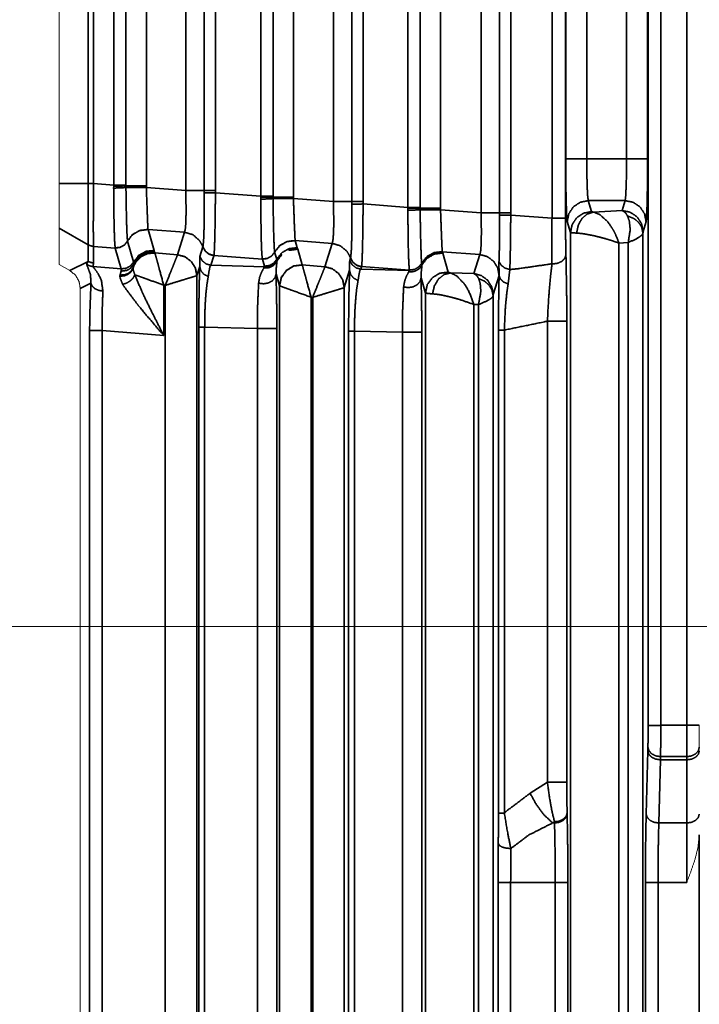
# Model space of a CAD drawing. Header units: millimetres. Extents: x 4 to 836, y 5 to 589.
# Tile 94 of 145: x 637 to 653, y 299 to 322. Entities that reach past the tile are written whole.
import ezdxf

# ---------------------------------------------------------------- set-up
doc = ezdxf.new("R2010")
doc.units = ezdxf.units.MM
doc.layers.add('1', color=7, linetype='Continuous', true_color=0xffffff)
doc.styles.add('ideas_simplex', font='simplex.shx')
doc.dimstyles.get("Standard").update_dxf_attribs({"dimtxt": 0.18, "dimasz": 0.18, "dimexe": 0.18, "dimexo": 0.0625, "dimgap": 0.09, "dimtad": 0, "dimtih": 1, "dimtoh": 1, "dimdec": 4, "dimzin": 0, "dimdsep": 46, "dimtxsty": 'Standard', "dimcen": 0.09, "dimadec": 0, "dimazin": 0, "dimtfac": 1, "dimtdec": 4, "dimtofl": 0, "dimtmove": 0, "dimatfit": 3, "dimfxl": 1, "dimtolj": 1, "dimtzin": 0, "dimarcsym": 0})

# ---------------------------------------------------------------- blocks, each defined once
blk = doc.blocks.new('_U5')
at = {"layer": '1', "color": 87, "lineweight": 25}
for p, q in [((663.6225, 395.000191), (662.1225, 395.000191)), ((662.1225, 395.000191), (662.1225, 389.375191)), ((676.3275, 395.000191), (674.8275, 395.000191)), ((676.3275, 389.375191), (676.3275, 395.000191)), ((662.1225, 389.375191), (663.6225, 389.375191)), ((674.8275, 389.375191), (676.3275, 389.375191))]:
    blk.add_line(p, q, dxfattribs=at)
at = {"layer": '1', "color": 152, "lineweight": 13}
for p, q in [((637.725, 328.892921), (637.725, 389.875191)), ((700.725, 310.5), (700.725, 389.875191))]:
    blk.add_line(p, q, dxfattribs=at)
at = {"layer": '1', "color": 27, "lineweight": 13}
blk.add_line((700.725, 387.875191), (637.725, 387.875191), dxfattribs=at)
at = {"layer": '1', "color": 27, "lineweight": 18}
for points in [[(637.725, 387.875191), (640.724998, 388.404172), (640.725002, 387.34621)], [(700.725, 387.875191), (697.725002, 387.34621), (697.724998, 388.404172)]]:
    blk.add_solid(points, dxfattribs=at)
at = {"layer": '1', "color": 87, "linetype": 'Continuous', "lineweight": 25, "char_height": 3, "attachment_point": 7, "line_spacing_factor": 1.204819, "style": 'ideas_simplex'}
for s, insert in [('\\W1.0642;63', (666.564, 397.135191)), ('\\W1.2097;2.48', (663.594, 389.822691))]:
    blk.add_mtext(s, dxfattribs=dict(at, insert=insert))
blk = doc.blocks.new('_U9')
at = {"layer": '1', "color": 152, "lineweight": 13}
for p, q in [((698.225, 308), (616.908898, 308)), ((670.749078, 246.499924), (616.908898, 246.499924))]:
    blk.add_line(p, q, dxfattribs=at)
at = {"layer": '1', "color": 27, "lineweight": 13}
blk.add_line((618.908898, 308), (618.908898, 246.499924), dxfattribs=at)
at = {"layer": '1', "color": 87, "lineweight": 25}
for p, q in [((617.408898, 284.352462), (611.783898, 284.352462)), ((611.783898, 284.352462), (611.783898, 282.852462)), ((617.408898, 282.852462), (617.408898, 284.352462)), ((611.783898, 271.647462), (611.783898, 270.147462)), ((617.408898, 270.147462), (617.408898, 271.647462)), ((611.783898, 270.147462), (617.408898, 270.147462))]:
    blk.add_line(p, q, dxfattribs=at)
at = {"layer": '1', "color": 27, "lineweight": 18}
for points in [[(618.908898, 308), (619.437879, 305.000002), (618.379917, 304.999998)], [(618.908898, 246.499924), (618.379917, 249.499922), (619.437879, 249.499926)]]:
    blk.add_solid(points, dxfattribs=at)
at = {"layer": '1', "color": 87, "linetype": 'Continuous', "lineweight": 25, "char_height": 3, "attachment_point": 7, "rotation": 90, "line_spacing_factor": 1.204819, "style": 'ideas_simplex'}
for s, insert in [('\\W1.2097;61,5', (609.942898, 271.594962)), ('\\W1.2097;2.42', (617.255398, 271.594962))]:
    blk.add_mtext(s, dxfattribs=dict(at, insert=insert))

msp = doc.modelspace()

# ---------------------------------------------------------------- linework, layer by layer
at = {"layer": '1', "color": 143, "linetype": 'Continuous', "lineweight": 35}
for p, q in [((652.014, 345.723), (652.014, 305.658)), ((652.625, 305.658), (652.625, 340.357)), ((651.711, 305.655), (651.711, 328.716)), ((652.01, 328.716), (652.01, 305.654)), ((647.741, 317.832), (647.741, 325.168)), ((648.182, 317.832), (648.182, 325.168)), ((648.446, 325.168), (648.446, 317.832)), ((649.427, 317.702), (649.427, 325.298)), ((649.748, 325.298), (649.748, 317.702)), ((644.235, 318.097), (644.235, 324.903)), ((644.675, 318.097), (644.675, 324.903)), ((644.94, 324.903), (644.94, 318.097)), ((646.005, 317.961), (646.005, 325.039)), ((646.296, 325.039), (646.296, 317.961)), ((646.78, 325.058), (646.78, 317.942)), ((642.512, 318.224), (642.512, 324.776)), ((642.802, 324.776), (642.802, 318.224)), ((643.286, 324.794), (643.286, 318.206)), ((638.409, 318.53), (638.409, 324.47)), ((638.538, 324.47), (638.538, 318.53)), ((639.018, 318.488), (639.018, 324.512)), ((639.308, 324.512), (639.308, 318.488)), ((639.793, 324.53), (639.793, 318.47)), ((640.728, 318.362), (640.728, 324.638)), ((641.169, 318.362), (641.169, 324.638)), ((641.433, 324.638), (641.433, 318.362)), ((649.753, 319.116), (649.753, 323.884)), ((650.253, 323.884), (650.253, 319.116)), ((651.197, 319.116), (651.197, 323.884)), ((651.697, 323.884), (651.697, 319.116)), ((650.253, 319.116), (651.197, 319.116)), ((637.725, 318.53), (638.409, 318.53)), ((638.409, 318.524), (638.409, 318.53)), ((638.538, 318.53), (638.538, 318.524)), ((638.538, 318.524), (639.018, 318.488)), ((639.017, 318.419), (639.018, 318.465)), ((639.018, 318.465), (639.018, 318.488)), ((639.308, 318.488), (639.308, 318.47)), ((639.308, 318.47), (639.309, 318.433)), ((639.793, 318.47), (639.793, 318.432)), ((639.793, 318.432), (640.728, 318.362)), ((641.169, 318.302), (641.169, 318.362)), ((641.433, 318.362), (641.434, 318.306)), ((641.434, 318.306), (642.512, 318.224)), ((642.511, 318.202), (642.512, 318.224)), ((642.511, 318.156), (642.511, 318.202)), ((642.802, 318.224), (642.802, 318.206)), ((642.802, 318.206), (642.802, 318.169)), ((643.286, 318.206), (643.286, 318.168)), ((643.286, 318.168), (644.235, 318.097)), ((650.288, 318.12), (650.366, 317.86)), ((651.162, 318.12), (650.288, 318.12)), ((651.091, 317.885), (651.162, 318.12)), ((644.676, 318.037), (644.675, 318.097)), ((644.94, 318.097), (644.94, 318.041)), ((644.94, 318.041), (646.005, 317.961)), ((646.005, 317.938), (646.005, 317.961)), ((646.005, 317.892), (646.005, 317.938)), ((646.296, 317.961), (646.296, 317.942)), ((646.296, 317.942), (646.296, 317.905)), ((646.78, 317.942), (646.78, 317.905)), ((646.78, 317.905), (647.741, 317.832)), ((650.415, 317.848), (651.091, 317.885)), ((648.182, 317.773), (648.182, 317.832)), ((648.446, 317.832), (648.447, 317.776)), ((648.447, 317.776), (649.427, 317.702)), ((638.411, 317.072), (637.725, 317.467)), ((640.698, 317.37), (639.833, 317.435)), ((639.833, 317.435), (639.833, 317.434)), ((639.833, 317.434), (639.978, 316.937)), ((649.866, 317.362), (649.789, 317.622)), ((651.661, 317.622), (651.591, 317.387)), ((640.535, 316.836), (640.698, 317.37)), ((643.326, 317.172), (643.327, 317.17)), ((644.205, 317.105), (643.326, 317.172)), ((649.866, 276.638), (649.866, 317.362)), ((651.587, 317.342), (651.587, 276.658)), ((638.41, 316.678), (638.411, 317.072)), ((638.411, 317.072), (638.411, 317.073)), ((638.537, 317.033), (638.536, 316.639)), ((639.054, 316.995), (638.537, 317.034)), ((638.537, 317.034), (638.537, 317.033)), ((639.054, 316.996), (639.053, 316.998)), ((639.054, 316.995), (639.054, 316.996)), ((639.198, 316.5), (639.054, 316.995)), ((639.346, 317.16), (639.346, 317.159)), ((639.346, 317.159), (639.49, 316.664)), ((639.978, 316.937), (639.988, 316.907)), ((641.065, 316.794), (641.135, 317.021)), ((641.135, 317.021), (641.137, 317.028)), ((643.327, 317.17), (643.376, 317.002)), ((643.388, 316.967), (643.496, 316.594)), ((644.035, 316.55), (644.205, 317.105)), ((651.237, 317.124), (651.016, 317.112)), ((651.016, 317.112), (651.016, 276.888)), ((651.237, 276.876), (651.237, 317.124)), ((639.988, 316.907), (639.996, 316.88)), ((639.996, 316.88), (639.997, 316.878)), ((639.997, 316.878), (640.534, 316.834)), ((640.534, 316.834), (640.535, 316.836)), ((641.397, 316.812), (641.327, 316.585)), ((641.399, 316.818), (641.397, 316.812)), ((642.548, 316.731), (641.399, 316.818)), ((642.547, 316.732), (642.547, 316.734)), ((642.548, 316.731), (642.547, 316.732)), ((642.596, 316.564), (642.548, 316.731)), ((642.84, 316.896), (642.84, 316.895)), ((642.84, 316.895), (642.889, 316.728)), ((642.889, 316.728), (642.893, 316.716)), ((642.893, 316.716), (642.897, 316.685)), ((644.624, 316.7), (644.641, 316.757)), ((644.641, 316.757), (644.643, 316.763)), ((646.82, 316.909), (646.82, 316.908)), ((646.82, 316.908), (646.826, 316.89)), ((647.711, 316.841), (646.82, 316.908)), ((646.826, 316.89), (646.831, 316.876)), ((646.831, 316.876), (646.963, 316.421)), ((647.573, 316.388), (647.711, 316.841)), ((637.976, 316.461), (638.41, 316.678)), ((638.526, 316.555), (639.198, 316.5)), ((639.198, 316.499), (639.198, 316.5)), ((639.49, 316.664), (639.491, 316.664)), ((641.061, 316.559), (640.994, 316.339)), ((641.327, 316.585), (642.6, 316.551)), ((642.583, 316.522), (642.6, 316.551)), ((642.6, 316.551), (642.596, 316.564)), ((643.496, 316.594), (643.497, 316.592)), ((643.497, 316.592), (644.034, 316.549)), ((644.034, 316.549), (644.035, 316.55)), ((644.903, 316.547), (644.886, 316.491)), ((644.886, 316.491), (646.044, 316.461)), ((644.905, 316.553), (644.903, 316.547)), ((646.041, 316.467), (644.905, 316.553)), ((646.041, 316.467), (646.04, 316.47)), ((648.171, 316.347), (648.168, 316.674)), ((648.425, 316.484), (648.385, 316.143)), ((639.167, 316.326), (639.171, 316.352)), ((640.994, 316.339), (640.992, 316.338)), ((640.994, 316.339), (640.994, 277.661)), ((642.956, 316.097), (642.874, 316.378)), ((644.62, 316.465), (644.494, 316.053)), ((646.026, 316.432), (646.038, 316.451)), ((646.044, 316.461), (646.041, 316.467)), ((646.423, 315.924), (646.318, 316.287)), ((647.019, 316.403), (647.573, 316.388)), ((648.17, 316.344), (648.032, 315.892)), ((648.171, 316.347), (648.17, 316.344)), ((638.478, 316.157), (638.225, 316.03)), ((640.244, 316.108), (640.206, 316.112)), ((640.206, 316.112), (640.206, 314.918)), ((640.244, 277.892), (640.244, 316.108)), ((642.956, 316.097), (642.958, 316.096)), ((642.956, 277.903), (642.956, 316.097)), ((644.494, 316.053), (644.492, 316.052)), ((644.494, 316.053), (644.494, 277.947)), ((643.744, 315.823), (643.706, 315.826)), ((643.706, 315.826), (643.706, 278.174)), ((643.744, 278.177), (643.744, 315.823)), ((646.423, 278.076), (646.423, 315.924)), ((648.029, 315.853), (648.029, 278.147)), ((647.679, 315.65), (647.573, 315.653)), ((647.573, 315.653), (647.573, 278.347)), ((647.679, 278.35), (647.679, 315.65)), ((641.038, 278.883), (641.038, 315.117)), ((642.431, 315.084), (641.178, 315.117)), ((641.178, 315.117), (641.178, 278.883)), ((642.431, 278.916), (642.431, 315.084)), ((642.891, 315.084), (642.891, 278.916)), ((649.318, 304.302), (649.318, 315.26)), ((649.778, 315.26), (649.778, 304.302)), ((638.446, 278.962), (638.446, 315.038)), ((640.206, 314.918), (638.746, 315.038)), ((638.746, 315.038), (638.746, 278.962)), ((644.597, 278.977), (644.597, 315.023)), ((644.737, 315.023), (644.737, 278.977)), ((645.875, 314.993), (644.737, 315.023)), ((645.875, 279.007), (645.875, 314.993)), ((646.334, 314.993), (646.334, 279.007)), ((648.156, 303.57), (648.156, 315.045)), ((648.295, 315.045), (648.295, 303.57)), ((652.01, 305.654), (652.011, 305.655)), ((652.011, 305.655), (652.014, 305.658)), ((652.014, 305.658), (652.625, 305.658)), ((651.663, 303.548), (651.702, 305.048)), ((651.702, 305.048), (651.705, 305.136)), ((652.002, 304.836), (651.963, 303.336)), ((652.005, 304.912), (652.002, 304.836)), ((652.625, 304.836), (652.002, 304.836)), ((652.625, 304.912), (652.005, 304.912)), ((652.625, 304.836), (652.625, 304.912)), ((652.625, 303.336), (652.625, 304.836)), ((648.907, 304.043), (649.318, 304.302)), ((649.786, 303.577), (649.787, 303.548)), ((649.486, 303.365), (649.44, 303.336)), ((649.44, 303.336), (649.487, 303.336)), ((649.487, 303.336), (649.486, 303.365)), ((651.963, 303.336), (652.625, 303.336)), ((648.145, 292.078), (648.145, 301.922)), ((649.505, 301.922), (648.445, 301.922)), ((648.445, 301.922), (648.445, 292.078)), ((649.505, 292.078), (649.505, 301.922)), ((649.805, 301.922), (649.805, 292.078)), ((651.645, 292.078), (651.645, 301.922)), ((651.945, 301.922), (651.945, 292.078)), ((652.625, 301.922), (651.945, 301.922))]:
    msp.add_line(p, q, dxfattribs=at)
at = {"layer": '1', "color": 143, "linetype": 'Continuous', "lineweight": 18}
for p, q in [((637.725, 318.53), (637.725, 324.47)), ((637.725, 317.467), (637.725, 316.607)), ((637.976, 316.461), (637.725, 316.607))]:
    msp.add_line(p, q, dxfattribs=at)
at = {"layer": '1', "color": 143, "linetype": 'Continuous', "lineweight": 35}
for points, knots in [([(649.789, 317.622), (649.772, 317.817), (649.76, 318.256), (649.753, 318.856), (649.753, 319.116)], [0, 0, 0.294009, 0.587911, 0.881697, 1, 1]), ([(649.753, 319.116), (649.794, 319.116), (649.904, 319.116), (650.064, 319.116), (650.253, 319.116)], [0, 0, 0.25, 0.5, 0.750001, 1, 1]), ([(650.253, 319.116), (650.253, 318.943), (650.255, 318.754), (650.26, 318.543), (650.263, 318.441), (650.272, 318.25), (650.288, 318.12)], [0, 0, 0.1179, 0.250551, 0.412439, 0.501053, 0.706879, 1, 1]), ([(651.162, 318.12), (651.168, 318.15), (651.176, 318.219), (651.183, 318.35), (651.187, 318.441), (651.194, 318.694), (651.197, 319.116)], [0, 0, 0.118066, 0.250704, 0.412871, 0.501272, 0.707239, 1, 1]), ([(651.197, 319.116), (651.386, 319.116), (651.546, 319.116), (651.656, 319.116), (651.697, 319.116)], [0, 0, 0.249997, 0.5, 0.750002, 1, 1]), ([(651.697, 319.116), (651.694, 318.482), (651.683, 317.967), (651.668, 317.667), (651.661, 317.622)], [0, 0, 0.293756, 0.587607, 0.88158, 1, 1]), ([(638.409, 318.53), (638.471, 318.53), (638.538, 318.53)], [0, 0, 0.499723, 1, 1]), ([(638.409, 318.524), (638.471, 318.524), (638.538, 318.524)], [0, 0, 0.499996, 1, 1]), ([(638.411, 317.073), (638.413, 317.085), (638.415, 317.239), (638.414, 317.54), (638.415, 317.931), (638.41, 318.409), (638.409, 318.524)], [0, 0, 0.045907, 0.271976, 0.499959, 0.717368, 0.946439, 1, 1]), ([(638.538, 318.524), (638.537, 318.407), (638.537, 317.916), (638.533, 317.514), (638.536, 317.206), (638.537, 317.046), (638.537, 317.034)], [0, 0, 0.053072, 0.282294, 0.5001, 0.727122, 0.954122, 1, 1]), ([(639.309, 318.433), (639.237, 318.427), (639.135, 318.422), (639.017, 318.419)], [0, 0, 0.333328, 0.666668, 1, 1]), ([(639.053, 316.998), (639.041, 317.139), (639.03, 317.431), (639.022, 317.84), (639.018, 318.323), (639.017, 318.419)], [0, 0, 0.240702, 0.478503, 0.715968, 0.95399, 1, 1]), ([(639.308, 318.488), (639.237, 318.488), (639.135, 318.488), (639.018, 318.488)], [0, 0, 0.333332, 0.666675, 1, 1]), ([(639.308, 318.47), (639.237, 318.468), (639.135, 318.466), (639.018, 318.465)], [0, 0, 0.333338, 0.666679, 1, 1]), ([(639.793, 318.47), (639.597, 318.47), (639.426, 318.47), (639.308, 318.47)], [0, 0, 0.335305, 0.670653, 1, 1]), ([(639.793, 318.432), (639.597, 318.432), (639.426, 318.433), (639.309, 318.433)], [0, 0, 0.33559, 0.671175, 1, 1]), ([(639.309, 318.433), (639.31, 318.347), (639.315, 318.007), (639.317, 317.916), (639.326, 317.547), (639.333, 317.351), (639.336, 317.285), (639.346, 317.162)], [0, 0, 0.045624, 0.230739, 0.283018, 0.520296, 0.686699, 0.75914, 1, 1]), ([(639.793, 318.432), (639.805, 318.099), (639.816, 317.804), (639.825, 317.581), (639.827, 317.535), (639.831, 317.455), (639.833, 317.435)], [0, 0, 0.229052, 0.457576, 0.68507, 0.749849, 0.912672, 1, 1]), ([(640.698, 317.37), (640.71, 317.4), (640.721, 317.467), (640.731, 317.598), (640.734, 317.687), (640.737, 317.939), (640.728, 318.362)], [0, 0, 0.120119, 0.251221, 0.414541, 0.501577, 0.707169, 1, 1]), ([(640.728, 318.362), (640.922, 318.362), (641.079, 318.362), (641.169, 318.362)], [0, 0, 0.341366, 0.682725, 1, 1]), ([(641.169, 318.362), (641.227, 318.362), (641.32, 318.362), (641.433, 318.362)], [0, 0, 0.333331, 0.66667, 1, 1]), ([(641.137, 317.028), (641.14, 317.039), (641.153, 317.178), (641.16, 317.318), (641.163, 317.443), (641.169, 317.789), (641.17, 318.206), (641.169, 318.302)], [0, 0, 0.043649, 0.269764, 0.403584, 0.499549, 0.72013, 0.948681, 1, 1]), ([(641.169, 318.302), (641.227, 318.303), (641.32, 318.304), (641.434, 318.306)], [0, 0, 0.333336, 0.666666, 1, 1]), ([(641.434, 318.306), (641.433, 318.193), (641.428, 317.702), (641.421, 317.293), (641.411, 316.984), (641.401, 316.829), (641.399, 316.818)], [0, 0, 0.051225, 0.279952, 0.501237, 0.730795, 0.956564, 1, 1]), ([(642.511, 318.202), (642.628, 318.203), (642.73, 318.204), (642.802, 318.206)], [0, 0, 0.33334, 0.66667, 1, 1]), ([(642.511, 318.156), (642.628, 318.159), (642.731, 318.163), (642.802, 318.169)], [0, 0, 0.33333, 0.666669, 1, 1]), ([(642.547, 316.734), (642.534, 316.876), (642.523, 317.167), (642.516, 317.576), (642.511, 318.059), (642.511, 318.156)], [0, 0, 0.240702, 0.478501, 0.715969, 0.953988, 1, 1]), ([(642.512, 318.224), (642.628, 318.224), (642.731, 318.224), (642.802, 318.224)], [0, 0, 0.333335, 0.666659, 1, 1]), ([(642.802, 318.206), (642.919, 318.206), (643.09, 318.206), (643.286, 318.206)], [0, 0, 0.32935, 0.664696, 1, 1]), ([(642.802, 318.169), (642.92, 318.169), (643.09, 318.169), (643.286, 318.168)], [0, 0, 0.328826, 0.664409, 1, 1]), ([(642.802, 318.169), (642.803, 318.083), (642.809, 317.743), (642.81, 317.652), (642.819, 317.284), (642.826, 317.087), (642.829, 317.022), (642.839, 316.898)], [0, 0, 0.045624, 0.230739, 0.283018, 0.520296, 0.6867, 0.759141, 1, 1]), ([(643.286, 318.168), (643.298, 317.835), (643.309, 317.541), (643.319, 317.318), (643.321, 317.271), (643.325, 317.191), (643.326, 317.172)], [0, 0, 0.229052, 0.457575, 0.685071, 0.74985, 0.912672, 1, 1]), ([(649.789, 317.622), (649.827, 317.812), (649.935, 317.974), (650.097, 318.082), (650.288, 318.12)], [0, 0, 0.249999, 0.500002, 0.750005, 1, 1]), ([(651.162, 318.12), (651.353, 318.082), (651.515, 317.974), (651.623, 317.812), (651.661, 317.622)], [0, 0, 0.249999, 0.500001, 0.750001, 1, 1]), ([(644.205, 317.105), (644.216, 317.135), (644.227, 317.203), (644.237, 317.334), (644.241, 317.422), (644.244, 317.675), (644.235, 318.097)], [0, 0, 0.120119, 0.25122, 0.41454, 0.501577, 0.707169, 1, 1]), ([(644.235, 318.097), (644.429, 318.097), (644.585, 318.097), (644.675, 318.097)], [0, 0, 0.341364, 0.682727, 1, 1]), ([(644.643, 316.763), (644.646, 316.775), (644.66, 316.913), (644.666, 317.054), (644.67, 317.178), (644.675, 317.525), (644.676, 317.941), (644.676, 318.037)], [0, 0, 0.043649, 0.269765, 0.403584, 0.49955, 0.720131, 0.948681, 1, 1]), ([(644.94, 318.097), (644.826, 318.097), (644.733, 318.097), (644.675, 318.097)], [0, 0, 0.333331, 0.666663, 1, 1]), ([(644.676, 318.037), (644.733, 318.038), (644.826, 318.039), (644.94, 318.041)], [0, 0, 0.333333, 0.666665, 1, 1]), ([(644.94, 318.041), (644.94, 317.928), (644.935, 317.438), (644.927, 317.029), (644.918, 316.72), (644.907, 316.564), (644.905, 316.553)], [0, 0, 0.051224, 0.279952, 0.501237, 0.730795, 0.956563, 1, 1]), ([(646.005, 317.961), (646.122, 317.961), (646.224, 317.961), (646.296, 317.961)], [0, 0, 0.333342, 0.666662, 1, 1]), ([(646.005, 317.938), (646.122, 317.939), (646.224, 317.94), (646.296, 317.942)], [0, 0, 0.333339, 0.666671, 1, 1]), ([(646.005, 317.892), (646.122, 317.895), (646.224, 317.9), (646.296, 317.905)], [0, 0, 0.333332, 0.666665, 1, 1]), ([(646.04, 316.472), (646.038, 316.484), (646.026, 316.651), (646.015, 316.967), (646.008, 317.397), (646.005, 317.892)], [0, 0, 0.038653, 0.277511, 0.517288, 0.758374, 1, 1]), ([(646.78, 317.942), (646.584, 317.942), (646.413, 317.942), (646.296, 317.942)], [0, 0, 0.335305, 0.670645, 1, 1]), ([(646.296, 317.905), (646.298, 317.743), (646.302, 317.464), (646.311, 317.077), (646.314, 316.991), (646.321, 316.793), (646.323, 316.75), (646.331, 316.645), (646.333, 316.635)], [0, 0, 0.086657, 0.240774, 0.481336, 0.54428, 0.721882, 0.772144, 0.961377, 1, 1]), ([(646.78, 317.905), (646.584, 317.905), (646.413, 317.905), (646.296, 317.905)], [0, 0, 0.335537, 0.671066, 1, 1]), ([(646.78, 317.905), (646.784, 317.779), (646.793, 317.542), (646.796, 317.457), (646.807, 317.186), (646.815, 316.996), (646.82, 316.909)], [0, 0, 0.086114, 0.252422, 0.315591, 0.54375, 0.771905, 1, 1]), ([(651.091, 317.885), (651.158, 317.844), (651.186, 317.811), (651.219, 317.757)], [0, 0, 0.503907, 0.727498, 1, 1]), ([(651.091, 317.885), (651.282, 317.847), (651.444, 317.739), (651.553, 317.577), (651.591, 317.387)], [0, 0, 0.25, 0.5, 0.750001, 1, 1]), ([(647.711, 316.841), (647.723, 316.871), (647.734, 316.938), (647.744, 317.069), (647.747, 317.158), (647.75, 317.41), (647.741, 317.832)], [0, 0, 0.120118, 0.25122, 0.414539, 0.501577, 0.707169, 1, 1]), ([(648.182, 317.832), (648.168, 317.832), (648.086, 317.832), (648.068, 317.832), (647.931, 317.832), (647.919, 317.832), (647.741, 317.832)], [0, 0, 0.067956, 0.333644, 0.378956, 0.667001, 0.689663, 1, 1]), ([(648.168, 316.674), (648.173, 316.79), (648.18, 317.115), (648.183, 317.501), (648.182, 317.773)], [0, 0, 0.15212, 0.47791, 0.79278, 1, 1]), ([(648.446, 317.832), (648.332, 317.832), (648.24, 317.832), (648.182, 317.832)], [0, 0, 0.333332, 0.666672, 1, 1]), ([(648.447, 317.776), (648.333, 317.775), (648.24, 317.773), (648.182, 317.773)], [0, 0, 0.333334, 0.666668, 1, 1]), ([(648.447, 317.776), (648.444, 317.457), (648.442, 317.263), (648.439, 317.002), (648.435, 316.813), (648.43, 316.619), (648.425, 316.484)], [0, 0, 0.20619, 0.335522, 0.521473, 0.670755, 0.848158, 1, 1]), ([(649.427, 316.619), (649.425, 316.738), (649.423, 317.158), (649.427, 317.702)], [0, 0, 0.135618, 0.540151, 1, 1]), ([(649.748, 317.702), (649.721, 317.702), (649.65, 317.702), (649.546, 317.702), (649.427, 317.702)], [0, 0, 0.25, 0.499998, 0.749998, 1, 1]), ([(649.748, 317.702), (649.75, 317.266), (649.758, 316.835)], [0, 0, 0.461088, 1, 1]), ([(649.866, 317.362), (649.905, 317.553), (650.013, 317.714), (650.175, 317.822), (650.366, 317.86)], [0, 0, 0.250001, 0.499999, 0.750001, 1, 1]), ([(650.415, 317.848), (650.266, 317.803), (650.138, 317.693), (650.049, 317.535), (650.013, 317.35)], [0, 0, 0.249999, 0.499999, 0.749998, 1, 1]), ([(650.366, 317.86), (650.393, 317.851), (650.415, 317.848)], [0, 0, 0.716647, 1, 1]), ([(650.415, 317.848), (650.562, 317.789), (650.749, 317.617), (650.861, 317.457), (650.904, 317.382), (650.948, 317.29), (651.016, 317.112)], [0, 0, 0.217839, 0.488146, 0.667934, 0.744407, 0.833679, 1, 1]), ([(651.219, 317.757), (651.262, 317.64), (651.281, 317.466), (651.28, 317.402), (651.237, 317.124)], [0, 0, 0.23798, 0.520589, 0.615576, 1, 1]), ([(651.219, 317.757), (651.365, 317.698), (651.408, 317.67), (651.483, 317.602), (651.539, 317.522), (651.559, 317.479), (651.587, 317.342)], [0, 0, 0.249636, 0.333177, 0.5, 0.666829, 0.750364, 1, 1]), ([(639.833, 317.435), (639.637, 317.412), (639.465, 317.314), (639.346, 317.162)], [0, 0, 0.33537, 0.670743, 1, 1]), ([(639.346, 317.16), (639.465, 317.313), (639.637, 317.41), (639.833, 317.434)], [0, 0, 0.329385, 0.664695, 1, 1]), ([(640.698, 317.37), (640.893, 317.313), (641.049, 317.183), (641.123, 317.055), (641.135, 317.021)], [0, 0, 0.343962, 0.687922, 0.939947, 1, 1]), ([(642.839, 316.898), (642.958, 317.051), (643.13, 317.148), (643.326, 317.172)], [0, 0, 0.32928, 0.664636, 1, 1]), ([(649.866, 317.362), (649.945, 317.353), (650.013, 317.35)], [0, 0, 0.716501, 1, 1]), ([(650.013, 317.35), (650.132, 317.339), (650.192, 317.331), (650.409, 317.29), (650.473, 317.275), (650.673, 317.223), (650.721, 317.209), (650.851, 317.169), (651.016, 317.112)], [0, 0, 0.152108, 0.218183, 0.429848, 0.489037, 0.668536, 0.712842, 0.833949, 1, 1]), ([(651.237, 317.124), (651.42, 317.208), (651.48, 317.242), (651.562, 317.302), (651.587, 317.342)], [0, 0, 0.3366, 0.479721, 0.762161, 1, 1]), ([(651.591, 317.387), (651.589, 317.372), (651.587, 317.342)], [0, 0, 0.508687, 1, 1]), ([(638.411, 317.073), (638.472, 317.046), (638.537, 317.034)], [0, 0, 0.499999, 1, 1]), ([(638.411, 317.072), (638.472, 317.046), (638.537, 317.033)], [0, 0, 0.50321, 1, 1]), ([(639.346, 317.162), (639.273, 317.069), (639.17, 317.012), (639.053, 316.998)], [0, 0, 0.333333, 0.666663, 1, 1]), ([(639.346, 317.16), (639.274, 317.067), (639.171, 317.01), (639.054, 316.996)], [0, 0, 0.333338, 0.666669, 1, 1]), ([(639.346, 317.159), (639.274, 317.066), (639.171, 317.009), (639.054, 316.995)], [0, 0, 0.333329, 0.666662, 1, 1]), ([(639.491, 316.664), (639.61, 316.816), (639.782, 316.914), (639.978, 316.937)], [0, 0, 0.329056, 0.66452, 1, 1]), ([(641.135, 317.021), (641.191, 316.918), (641.283, 316.845), (641.397, 316.812)], [0, 0, 0.333332, 0.66667, 1, 1]), ([(641.137, 317.028), (641.193, 316.925), (641.285, 316.851), (641.399, 316.818)], [0, 0, 0.333338, 0.66667, 1, 1]), ([(642.84, 316.896), (642.959, 317.049), (643.131, 317.146), (643.327, 317.17)], [0, 0, 0.329385, 0.664694, 1, 1]), ([(642.889, 316.728), (643.008, 316.881), (643.18, 316.979), (643.376, 317.002)], [0, 0, 0.329387, 0.664699, 1, 1]), ([(643.182, 316.94), (643.182, 316.94), (643.388, 316.967)], [0, 0, 0.000006, 1, 1]), ([(643.376, 317.002), (643.378, 316.996), (643.388, 316.967)], [0, 0, 0.166927, 1, 1]), ([(644.205, 317.105), (644.399, 317.048), (644.555, 316.918), (644.629, 316.79), (644.641, 316.757)], [0, 0, 0.343964, 0.68792, 0.939947, 1, 1]), ([(639.997, 316.878), (639.826, 316.861), (639.795, 316.851), (639.67, 316.786), (639.548, 316.664), (639.502, 316.581), (639.477, 316.511)], [0, 0, 0.251124, 0.297363, 0.502815, 0.753939, 0.892474, 1, 1]), ([(639.479, 316.531), (639.545, 316.666), (639.667, 316.789), (639.824, 316.863), (639.996, 316.88)], [0, 0, 0.224424, 0.482954, 0.741477, 1, 1]), ([(639.491, 316.612), (639.545, 316.705), (639.605, 316.772), (639.667, 316.822), (639.783, 316.88), (639.82, 316.892), (639.988, 316.907)], [0, 0, 0.174898, 0.32186, 0.450355, 0.661229, 0.725524, 1, 1]), ([(639.997, 316.878), (640.013, 316.819), (640.062, 316.64), (640.11, 316.464), (640.13, 316.39), (640.206, 316.112)], [0, 0, 0.20848, 0.479572, 0.670815, 0.743995, 1, 1]), ([(640.534, 316.834), (640.513, 316.781), (640.447, 316.616), (640.394, 316.483), (640.35, 316.372), (640.325, 316.312), (640.244, 316.108)], [0, 0, 0.202679, 0.473226, 0.628723, 0.745013, 0.805571, 1, 1]), ([(640.534, 316.834), (640.711, 316.785), (640.859, 316.674), (640.956, 316.518), (640.992, 316.338)], [0, 0, 0.25, 0.500001, 0.750002, 1, 1]), ([(640.535, 316.836), (640.713, 316.787), (640.861, 316.676), (640.96, 316.52), (640.994, 316.339)], [0, 0, 0.250002, 0.500003, 0.749999, 1, 1]), ([(641.061, 316.559), (641.061, 316.758), (641.065, 316.794)], [0, 0, 0.718455, 1, 1]), ([(641.065, 316.794), (641.122, 316.691), (641.214, 316.617), (641.327, 316.585)], [0, 0, 0.333326, 0.666661, 1, 1]), ([(642.547, 316.734), (642.664, 316.748), (642.767, 316.805), (642.839, 316.898)], [0, 0, 0.333335, 0.666667, 1, 1]), ([(642.547, 316.732), (642.664, 316.746), (642.767, 316.804), (642.84, 316.896)], [0, 0, 0.333329, 0.66667, 1, 1]), ([(642.548, 316.731), (642.665, 316.745), (642.767, 316.803), (642.84, 316.895)], [0, 0, 0.333338, 0.666671, 1, 1]), ([(642.596, 316.564), (642.713, 316.578), (642.816, 316.636), (642.889, 316.728)], [0, 0, 0.333329, 0.666665, 1, 1]), ([(642.6, 316.551), (642.717, 316.565), (642.82, 316.623), (642.893, 316.716)], [0, 0, 0.333333, 0.666658, 1, 1]), ([(642.897, 316.685), (643.005, 316.832), (643.005, 316.832)], [0, 0, 0.999949, 1, 1]), ([(644.641, 316.757), (644.698, 316.653), (644.79, 316.58), (644.903, 316.547)], [0, 0, 0.333338, 0.666659, 1, 1]), ([(644.905, 316.553), (644.792, 316.586), (644.7, 316.66), (644.643, 316.763)], [0, 0, 0.33334, 0.666663, 1, 1]), ([(646.333, 316.635), (646.452, 316.788), (646.624, 316.885), (646.82, 316.909)], [0, 0, 0.329386, 0.664627, 1, 1]), ([(646.333, 316.634), (646.452, 316.787), (646.624, 316.884), (646.82, 316.908)], [0, 0, 0.329388, 0.664692, 1, 1]), ([(646.338, 316.614), (646.458, 316.768), (646.63, 316.866), (646.826, 316.89)], [0, 0, 0.329382, 0.664694, 1, 1]), ([(646.34, 316.594), (646.453, 316.746), (646.628, 316.85), (646.831, 316.876)], [0, 0, 0.317341, 0.658673, 1, 1]), ([(648.17, 316.344), (648.136, 316.525), (648.038, 316.681), (647.889, 316.792), (647.711, 316.841)], [0, 0, 0.250002, 0.500001, 0.750001, 1, 1]), ([(649.758, 316.835), (649.73, 316.748), (649.657, 316.675), (649.55, 316.63), (649.526, 316.625), (649.427, 316.619)], [0, 0, 0.249784, 0.499568, 0.749355, 0.799655, 1, 1]), ([(649.758, 316.835), (649.764, 316.557), (649.775, 315.888), (649.778, 315.26)], [0, 0, 0.211434, 0.643756, 1, 1]), ([(638.375, 316.611), (638.395, 316.647), (638.41, 316.678)], [0, 0, 0.531689, 1, 1]), ([(638.375, 316.611), (638.409, 316.589), (638.447, 316.572), (638.486, 316.561), (638.526, 316.555)], [0, 0, 0.249985, 0.499998, 0.749984, 1, 1]), ([(638.478, 316.157), (638.467, 316.357), (638.413, 316.513), (638.394, 316.552), (638.375, 316.611)], [0, 0, 0.276168, 0.592514, 0.706108, 1, 1]), ([(638.41, 316.678), (638.471, 316.652), (638.536, 316.639)], [0, 0, 0.500005, 1, 1]), ([(638.536, 316.639), (638.534, 316.6), (638.526, 316.555)], [0, 0, 0.468414, 1, 1]), ([(638.526, 316.555), (638.577, 316.484), (638.643, 316.396), (638.725, 316.232), (638.762, 315.971)], [0, 0, 0.271727, 0.455788, 0.703762, 1, 1]), ([(639.167, 316.326), (639.268, 316.333), (639.36, 316.37), (639.432, 316.432), (639.477, 316.511)], [0, 0, 0.249998, 0.500005, 0.75, 1, 1]), ([(639.479, 316.531), (639.434, 316.452), (639.362, 316.391), (639.271, 316.357), (639.171, 316.352)], [0, 0, 0.250001, 0.500003, 0.749998, 1, 1]), ([(639.491, 316.612), (639.42, 316.518), (639.371, 316.483), (639.315, 316.459), (639.194, 316.446)], [0, 0, 0.332749, 0.500002, 0.667251, 1, 1]), ([(639.194, 316.446), (639.2, 316.494), (639.198, 316.499)], [0, 0, 0.821775, 1, 1]), ([(639.491, 316.664), (639.418, 316.571), (639.315, 316.513), (639.198, 316.499)], [0, 0, 0.333336, 0.666658, 1, 1]), ([(639.49, 316.664), (639.418, 316.572), (639.315, 316.514), (639.198, 316.5)], [0, 0, 0.33334, 0.666678, 1, 1]), ([(639.477, 316.511), (639.478, 316.485), (639.518, 316.367), (639.522, 316.359)], [0, 0, 0.202475, 0.951572, 1, 1]), ([(639.491, 316.612), (639.488, 316.587), (639.483, 316.558), (639.479, 316.531)], [0, 0, 0.355939, 0.709676, 1, 1]), ([(639.491, 316.664), (639.492, 316.657), (639.491, 316.612)], [0, 0, 0.176361, 1, 1]), ([(641.038, 315.117), (641.039, 315.446), (641.047, 316.079), (641.061, 316.559)], [0, 0, 0.188156, 0.586336, 1, 1]), ([(641.061, 316.559), (641.087, 316.457), (641.158, 316.372), (641.262, 316.317)], [0, 0, 0.333332, 0.666664, 1, 1]), ([(641.327, 316.585), (641.303, 316.55), (641.281, 316.435), (641.262, 316.317)], [0, 0, 0.278153, 0.709755, 1, 1]), ([(642.46, 316.161), (642.483, 316.297), (642.521, 316.402), (642.583, 316.522)], [0, 0, 0.260771, 0.528054, 1, 1]), ([(642.583, 316.522), (642.659, 316.521), (642.709, 316.53), (642.733, 316.538), (642.8, 316.573), (642.82, 316.588), (642.855, 316.623), (642.897, 316.685)], [0, 0, 0.199852, 0.333295, 0.40007, 0.599932, 0.666705, 0.800137, 1, 1]), ([(642.897, 316.685), (642.876, 316.488), (642.874, 316.378)], [0, 0, 0.745841, 1, 1]), ([(642.956, 316.097), (642.998, 316.297), (643.117, 316.463), (643.293, 316.568), (643.496, 316.594)], [0, 0, 0.250002, 0.500002, 0.749998, 1, 1]), ([(643.497, 316.592), (643.295, 316.566), (643.12, 316.461), (643.002, 316.295), (642.958, 316.096)], [0, 0, 0.249999, 0.499999, 0.749999, 1, 1]), ([(643.497, 316.592), (643.513, 316.533), (643.562, 316.354), (643.61, 316.179), (643.63, 316.104), (643.706, 315.826)], [0, 0, 0.20848, 0.479572, 0.670815, 0.743996, 1, 1]), ([(644.034, 316.549), (644.013, 316.495), (643.947, 316.33), (643.894, 316.198), (643.85, 316.087), (643.825, 316.026), (643.744, 315.823)], [0, 0, 0.20268, 0.473226, 0.628723, 0.745012, 0.805569, 1, 1]), ([(644.034, 316.549), (644.211, 316.499), (644.359, 316.389), (644.456, 316.233), (644.492, 316.052)], [0, 0, 0.249997, 0.499997, 0.750001, 1, 1]), ([(644.035, 316.55), (644.213, 316.501), (644.361, 316.391), (644.46, 316.234), (644.494, 316.053)], [0, 0, 0.250003, 0.500003, 0.750001, 1, 1]), ([(644.62, 316.465), (644.62, 316.664), (644.624, 316.7)], [0, 0, 0.718453, 1, 1]), ([(644.886, 316.491), (644.773, 316.524), (644.681, 316.597), (644.624, 316.7)], [0, 0, 0.333331, 0.666661, 1, 1]), ([(644.886, 316.491), (644.862, 316.456), (644.84, 316.341), (644.821, 316.223)], [0, 0, 0.278152, 0.709753, 1, 1]), ([(646.026, 316.432), (646.102, 316.43), (646.152, 316.439), (646.176, 316.447), (646.243, 316.482), (646.263, 316.497), (646.299, 316.532), (646.34, 316.594)], [0, 0, 0.199851, 0.333293, 0.400074, 0.599925, 0.666709, 0.800143, 1, 1]), ([(646.04, 316.472), (646.157, 316.485), (646.26, 316.543), (646.333, 316.635)], [0, 0, 0.333345, 0.666667, 1, 1]), ([(646.333, 316.634), (646.26, 316.542), (646.157, 316.484), (646.04, 316.47)], [0, 0, 0.333326, 0.666663, 1, 1]), ([(646.04, 316.47), (646.04, 316.471), (646.04, 316.472)], [0, 0, 0.624331, 1, 1]), ([(646.34, 316.594), (646.319, 316.398), (646.318, 316.287)], [0, 0, 0.74584, 1, 1]), ([(646.333, 316.635), (646.333, 316.635), (646.333, 316.634)], [0, 0, 0.375567, 1, 1]), ([(648.425, 316.484), (648.313, 316.516), (648.222, 316.583), (648.168, 316.674)], [0, 0, 0.33333, 0.666669, 1, 1]), ([(648.425, 316.484), (648.62, 316.503), (649.427, 316.619)], [0, 0, 0.193088, 1, 1]), ([(649.318, 315.26), (649.346, 315.792), (649.384, 316.254), (649.397, 316.372), (649.427, 316.619)], [0, 0, 0.346272, 0.686037, 0.781828, 1, 1]), ([(639.23, 316.133), (639.168, 316.291), (639.167, 316.326)], [0, 0, 0.795962, 1, 1]), ([(639.171, 316.352), (639.178, 316.384), (639.187, 316.418), (639.194, 316.446)], [0, 0, 0.293674, 0.647566, 1, 1]), ([(639.522, 316.359), (639.48, 316.282), (639.412, 316.214), (639.326, 316.162), (639.23, 316.133)], [0, 0, 0.249999, 0.500006, 0.749994, 1, 1]), ([(639.522, 316.359), (639.69, 316.298), (639.862, 316.236), (639.925, 316.213), (640.206, 316.112)], [0, 0, 0.332586, 0.577911, 0.659569, 1, 1]), ([(639.522, 316.359), (639.546, 316.294), (639.69, 315.957), (639.781, 315.764), (639.93, 315.462), (640.202, 314.925), (640.206, 314.918)], [0, 0, 0.050355, 0.295568, 0.429589, 0.63589, 0.995378, 1, 1]), ([(640.992, 316.338), (640.937, 316.321), (640.768, 316.269), (640.63, 316.227), (640.527, 316.195), (640.454, 316.173), (640.244, 316.108)], [0, 0, 0.202667, 0.471576, 0.628725, 0.73456, 0.805583, 1, 1]), ([(641.262, 316.317), (641.23, 316.112), (641.209, 315.918), (641.19, 315.654), (641.181, 315.391), (641.178, 315.117)], [0, 0, 0.239056, 0.420266, 0.630304, 0.81605, 1, 1]), ([(642.46, 316.161), (642.574, 316.145), (642.687, 316.163), (642.784, 316.214), (642.85, 316.289), (642.874, 316.378)], [0, 0, 0.199998, 0.399994, 0.599996, 0.799997, 1, 1]), ([(642.874, 316.378), (642.887, 315.774), (642.89, 315.449), (642.891, 315.084)], [0, 0, 0.520898, 0.753271, 1, 1]), ([(644.597, 315.023), (644.598, 315.353), (644.606, 315.985), (644.62, 316.465)], [0, 0, 0.188155, 0.586336, 1, 1]), ([(644.62, 316.465), (644.646, 316.363), (644.717, 316.278), (644.821, 316.223)], [0, 0, 0.333334, 0.666664, 1, 1]), ([(645.903, 316.07), (645.927, 316.206), (645.964, 316.312), (646.026, 316.432)], [0, 0, 0.260772, 0.528052, 1, 1]), ([(645.903, 316.07), (646.017, 316.054), (646.131, 316.073), (646.228, 316.123), (646.293, 316.198), (646.318, 316.287)], [0, 0, 0.199998, 0.400007, 0.600003, 0.800002, 1, 1]), ([(646.318, 316.287), (646.33, 315.683), (646.333, 315.358), (646.334, 314.993)], [0, 0, 0.520897, 0.753271, 1, 1]), ([(646.423, 315.924), (646.466, 316.124), (646.585, 316.29), (646.76, 316.395), (646.963, 316.421)], [0, 0, 0.250002, 0.499999, 0.749998, 1, 1]), ([(647.019, 316.403), (646.866, 316.366), (646.731, 316.259), (646.634, 316.097), (646.589, 315.906)], [0, 0, 0.250003, 0.5, 0.749999, 1, 1]), ([(646.963, 316.421), (646.99, 316.409), (647.019, 316.403)], [0, 0, 0.668801, 1, 1]), ([(647.019, 316.403), (647.164, 316.333), (647.349, 316.139), (647.456, 315.959), (647.573, 315.653)], [0, 0, 0.222625, 0.510626, 0.706905, 1, 1]), ([(647.573, 316.388), (647.751, 316.339), (647.899, 316.229), (647.997, 316.073), (648.032, 315.892)], [0, 0, 0.249994, 0.499997, 0.75, 1, 1]), ([(647.685, 316.269), (647.661, 316.31), (647.631, 316.348), (647.573, 316.388)], [0, 0, 0.228478, 0.499452, 1, 1]), ([(647.679, 315.65), (647.731, 315.914), (647.735, 315.992), (647.722, 316.156), (647.685, 316.269)], [0, 0, 0.372744, 0.490789, 0.765037, 1, 1]), ([(648.029, 315.853), (648.003, 315.987), (647.984, 316.03), (647.932, 316.109), (647.862, 316.177), (647.822, 316.206), (647.685, 316.269)], [0, 0, 0.249667, 0.333185, 0.500002, 0.666814, 0.750335, 1, 1]), ([(648.156, 315.045), (648.158, 315.605), (648.165, 316.101), (648.171, 316.347)], [0, 0, 0.388607, 0.775307, 1, 1]), ([(648.385, 316.143), (648.275, 316.187), (648.2, 316.26), (648.171, 316.347)], [0, 0, 0.333329, 0.66667, 1, 1]), ([(638.446, 315.038), (638.451, 315.46), (638.478, 316.157)], [0, 0, 0.353833, 1, 1]), ([(638.478, 316.157), (638.505, 316.09), (638.567, 316.032), (638.656, 315.991), (638.762, 315.971)], [0, 0, 0.250002, 0.500001, 0.750002, 1, 1]), ([(640.206, 314.918), (640.201, 314.924), (639.709, 315.5), (639.6, 315.632), (639.265, 316.079), (639.23, 316.133)], [0, 0, 0.00461, 0.4609, 0.568484, 0.948674, 1, 1]), ([(642.431, 315.084), (642.432, 315.388), (642.437, 315.659), (642.46, 316.161)], [0, 0, 0.243967, 0.47483, 1, 1]), ([(642.958, 316.096), (643.016, 316.075), (643.182, 316.015), (643.19, 316.012), (643.362, 315.95), (643.424, 315.928), (643.706, 315.826)], [0, 0, 0.20847, 0.469677, 0.479757, 0.670989, 0.73358, 1, 1]), ([(644.492, 316.052), (644.437, 316.035), (644.268, 315.983), (644.266, 315.983), (644.13, 315.941), (644.027, 315.909), (643.954, 315.887), (643.744, 315.823)], [0, 0, 0.202668, 0.471575, 0.473234, 0.628722, 0.73456, 0.805583, 1, 1]), ([(644.821, 316.223), (644.788, 316.018), (644.768, 315.824), (644.749, 315.56), (644.739, 315.298), (644.737, 315.023)], [0, 0, 0.239055, 0.420266, 0.630305, 0.81605, 1, 1]), ([(645.875, 314.993), (645.876, 315.297), (645.881, 315.568), (645.903, 316.07)], [0, 0, 0.243967, 0.47483, 1, 1]), ([(648.385, 316.143), (648.383, 316.135), (648.355, 315.933), (648.325, 315.643), (648.316, 315.514), (648.295, 315.045)], [0, 0, 0.009727, 0.230144, 0.506516, 0.619241, 1, 1]), ([(638.762, 315.971), (638.747, 315.583), (638.744, 315.39), (638.746, 315.038)], [0, 0, 0.445632, 0.647154, 1, 1]), ([(646.423, 315.924), (646.502, 315.913), (646.589, 315.906)], [0, 0, 0.669076, 1, 1]), ([(646.589, 315.906), (646.689, 315.896), (646.775, 315.883), (646.966, 315.843), (647.071, 315.817), (647.281, 315.756), (647.573, 315.653)], [0, 0, 0.127349, 0.222934, 0.413405, 0.511751, 0.707576, 1, 1]), ([(647.679, 315.65), (647.861, 315.728), (647.926, 315.762), (647.982, 315.799), (648.004, 315.816), (648.029, 315.853)], [0, 0, 0.335895, 0.490738, 0.670502, 0.765264, 1, 1]), ([(648.032, 315.892), (648.03, 315.879), (648.029, 315.853)], [0, 0, 0.506588, 1, 1]), ([(641.038, 315.117), (641.057, 315.117), (641.105, 315.117), (641.178, 315.117)], [0, 0, 0.333339, 0.666677, 1, 1]), ([(642.431, 315.084), (642.549, 315.084), (642.674, 315.084), (642.785, 315.084), (642.862, 315.084), (642.891, 315.084)], [0, 0, 0.199999, 0.399998, 0.599996, 0.8, 1, 1]), ([(649.318, 315.26), (649.268, 315.246), (648.295, 315.045)], [0, 0, 0.049254, 1, 1]), ([(649.778, 315.26), (649.748, 315.26), (649.671, 315.26), (649.561, 315.26), (649.436, 315.26), (649.318, 315.26)], [0, 0, 0.199999, 0.400003, 0.600002, 0.800007, 1, 1]), ([(638.446, 315.038), (638.476, 315.038), (638.542, 315.038), (638.636, 315.038), (638.746, 315.038)], [0, 0, 0.25, 0.5, 0.75, 1, 1]), ([(644.597, 315.023), (644.615, 315.023), (644.664, 315.023), (644.737, 315.023)], [0, 0, 0.333336, 0.666671, 1, 1]), ([(645.875, 314.993), (645.992, 314.993), (646.118, 314.993), (646.228, 314.993), (646.305, 314.993), (646.334, 314.993)], [0, 0, 0.200002, 0.4, 0.600005, 0.800001, 1, 1]), ([(648.295, 315.045), (648.222, 315.045), (648.174, 315.045), (648.156, 315.045)], [0, 0, 0.33333, 0.666666, 1, 1]), ([(651.705, 305.136), (651.709, 305.362), (651.711, 305.655)], [0, 0, 0.484066, 1, 1]), ([(652.01, 305.654), (651.897, 305.654), (651.801, 305.654), (651.736, 305.655), (651.711, 305.655)], [0, 0, 0.250024, 0.500028, 0.750015, 1, 1]), ([(652.011, 305.655), (652.009, 305.235), (652.005, 304.912)], [0, 0, 0.516666, 1, 1]), ([(652.625, 304.912), (652.625, 305.249), (652.625, 305.658)], [0, 0, 0.5, 1, 1]), ([(652.925, 305.658), (652.902, 305.658), (652.837, 305.658), (652.74, 305.658), (652.625, 305.658)], [0, 0, 0.25, 0.500003, 0.750004, 1, 1]), ([(652.002, 304.836), (651.889, 304.853), (651.792, 304.899), (651.727, 304.968), (651.702, 305.048)], [0, 0, 0.250001, 0.500001, 0.75, 1, 1]), ([(652.005, 304.912), (651.891, 304.93), (651.794, 304.979), (651.729, 305.051), (651.705, 305.136)], [0, 0, 0.249998, 0.500001, 0.749998, 1, 1]), ([(652.925, 305.136), (652.902, 305.05), (652.837, 304.978), (652.74, 304.929), (652.625, 304.912)], [0, 0, 0.250002, 0.500002, 0.750004, 1, 1]), ([(652.925, 305.048), (652.902, 304.967), (652.837, 304.898), (652.74, 304.852), (652.625, 304.836)], [0, 0, 0.250001, 0.500001, 0.750004, 1, 1]), ([(649.486, 303.365), (649.427, 303.614), (649.378, 303.877), (649.318, 304.302)], [0, 0, 0.307219, 0.587157, 1, 1]), ([(649.778, 304.302), (649.748, 304.302), (649.671, 304.302), (649.561, 304.302), (649.436, 304.302), (649.318, 304.302)], [0, 0, 0.199999, 0.400003, 0.600002, 0.800007, 1, 1]), ([(649.778, 304.302), (649.779, 303.979), (649.782, 303.775), (649.786, 303.577)], [0, 0, 0.404872, 0.687076, 1, 1]), ([(648.295, 303.57), (648.342, 303.614), (648.907, 304.043)], [0, 0, 0.081679, 1, 1]), ([(649.44, 303.336), (649.237, 303.53), (649.054, 303.774), (648.907, 304.043)], [0, 0, 0.333333, 0.666666, 1, 1]), ([(648.151, 302.85), (648.154, 303.167), (648.156, 303.57)], [0, 0, 0.453329, 1, 1]), ([(648.295, 303.57), (648.239, 303.57), (648.195, 303.57), (648.174, 303.57), (648.166, 303.57), (648.156, 303.57)], [0, 0, 0.249884, 0.49979, 0.666619, 0.750103, 1, 1]), ([(648.295, 303.57), (648.377, 303.081), (648.45, 302.729)], [0, 0, 0.566117, 1, 1]), ([(649.786, 303.577), (649.77, 303.512), (649.762, 303.497), (649.727, 303.454), (649.696, 303.428), (649.661, 303.407), (649.6, 303.382), (649.578, 303.376), (649.486, 303.365)], [0, 0, 0.199696, 0.249813, 0.399852, 0.499998, 0.600152, 0.750187, 0.800301, 1, 1]), ([(649.787, 303.548), (649.763, 303.468), (649.697, 303.399), (649.601, 303.353), (649.487, 303.336)], [0, 0, 0.250003, 0.500003, 0.750006, 1, 1]), ([(649.787, 303.548), (649.801, 302.708), (649.805, 301.922)], [0, 0, 0.554793, 1, 1]), ([(651.645, 301.922), (651.651, 302.893), (651.663, 303.548)], [0, 0, 0.554659, 1, 1]), ([(651.963, 303.336), (651.849, 303.353), (651.753, 303.399), (651.687, 303.468), (651.663, 303.548)], [0, 0, 0.250001, 0.500002, 0.75, 1, 1]), ([(652.925, 303.548), (652.902, 303.467), (652.837, 303.398), (652.74, 303.352), (652.625, 303.336)], [0, 0, 0.250002, 0.500003, 0.750004, 1, 1]), ([(649.44, 303.336), (648.875, 303.05), (648.45, 302.729)], [0, 0, 0.546302, 1, 1]), ([(649.505, 301.922), (649.501, 302.606), (649.487, 303.336)], [0, 0, 0.4452, 1, 1]), ([(651.963, 303.336), (651.951, 302.767), (651.945, 301.922)], [0, 0, 0.445348, 1, 1]), ([(652.625, 301.922), (652.625, 302.683), (652.625, 303.336)], [0, 0, 0.497039, 1, 1]), ([(648.145, 301.922), (648.147, 302.396), (648.151, 302.85)], [0, 0, 0.499993, 1, 1]), ([(648.45, 302.729), (648.337, 302.739), (648.241, 302.765), (648.175, 302.804), (648.151, 302.85)], [0, 0, 0.250006, 0.499999, 0.749998, 1, 1]), ([(648.45, 302.729), (648.447, 302.334), (648.445, 301.922)], [0, 0, 0.500009, 1, 1]), ([(648.445, 301.922), (648.332, 301.922), (648.236, 301.922), (648.17, 301.922), (648.145, 301.922)], [0, 0, 0.249999, 0.499998, 0.75, 1, 1]), ([(649.805, 301.922), (649.78, 301.922), (649.714, 301.922), (649.618, 301.922), (649.505, 301.922)], [0, 0, 0.25, 0.500002, 0.750001, 1, 1]), ([(651.945, 301.922), (651.832, 301.922), (651.736, 301.922), (651.67, 301.922), (651.645, 301.922)], [0, 0, 0.249999, 0.499998, 0.75, 1, 1])]:
    msp.add_open_spline(points, degree=1, knots=knots, dxfattribs=at)
at = {"layer": '1', "color": 143, "linetype": 'Continuous', "lineweight": 18}
for points, knots in [([(637.725, 317.467), (637.725, 317.555), (637.725, 317.808), (637.725, 318.185), (637.725, 318.53)], [0, 0, 0.22223, 0.499699, 0.777502, 1, 1]), ([(638.225, 316.03), (638.195, 316.2), (638.109, 316.35), (637.976, 316.461)], [0, 0, 0.333335, 0.66656, 1, 1]), ([(652.925, 305.658), (652.925, 305.372), (652.925, 305.136)], [0, 0, 0.499999, 1, 1]), ([(652.925, 303.057), (652.894, 302.756), (652.893, 302.75), (652.819, 302.46), (652.726, 302.187), (652.628, 301.93), (652.625, 301.922)], [0, 0, 0.256271, 0.261924, 0.515056, 0.759777, 0.992425, 1, 1])]:
    msp.add_open_spline(points, degree=1, knots=knots, dxfattribs=at)
msp.add_open_spline([(638.225, 277.97), (638.225, 316.03)], degree=1, dxfattribs=at)
at = {"layer": '1', "color": 143, "linetype": 'Continuous', "lineweight": 35}
msp.add_open_spline([(652.925, 290.943), (652.925, 303.057)], degree=1, dxfattribs=at)

# ---------------------------------------------------------------- dimensions: what is measured, and where the dimension line sits
at = {"layer": '1', "color": 87, "linetype": 'Continuous', "lineweight": 25}
for base, p1, angle, text, picture, middle in [((700.725, 387.875), (637.725, 325.867), 180, '\\C87;63\\P[\\C87;\\H3.00;\\Fsimplex.shx;2.48\\Fsimplex.shx;\\H3.00;\\C87; ]', '_U5', (669.225, 387.875)), ((618.909, 308), (675.803, 246.5), 270, '\\C87;61,5\\P[\\C87;\\H3.00;\\Fsimplex.shx;2.42\\Fsimplex.shx;\\H3.00;\\C87; ]', '_U9', (618.909, 277.25))]:
    dim = msp.add_linear_dim(base=base, p1=p1, p2=(700.725, 308), angle=angle, text=text, dimstyle='Standard', override={"dimtxt": 3, "dimasz": 3, "dimexe": 2, "dimexo": 2.5, "dimgap": 1.5, "dimtad": 1, "dimtih": 0, "dimtoh": 0, "dimdec": 2, "dimlfac": 1, "dimzin": 8, "dimdsep": 44, "dimlunit": 2, "dimpost": '', "dimtxsty": 'ideas_simplex', "dimsah": 1, "dimse1": 0, "dimse2": 0, "dimsd1": 0, "dimsd2": 0, "dimclrd": 27, "dimclre": 152, "dimclrt": 87, "dimtol": 0, "dimtm": -0.1, "dimtfac": 0.5, "dimtdec": 2, "dimtofl": 1, "dimtmove": 0, "dimtzin": 8, "dimlwd": 13, "dimlwe": 13}, dxfattribs=at)
    dim.commit()
    dim.dimension.update_dxf_attribs({"geometry": picture, "text_midpoint": middle, "dimtype": 160})

doc.saveas('drawing.dxf')
